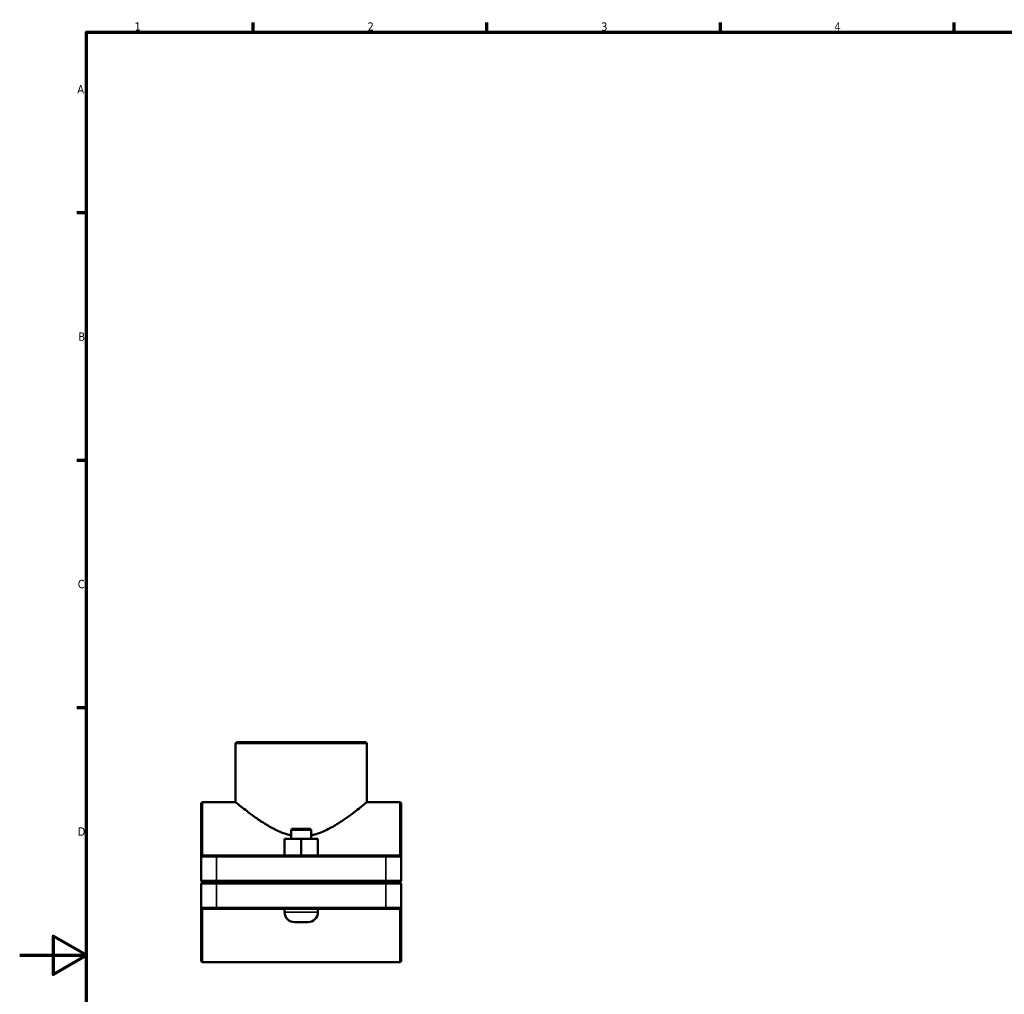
# Model space of a CAD drawing. Header units: millimetres. Extents: x 0 to 1136, y 0 to 1083.
# Tile 2 of 7: x 0 to 295, y 285 to 578. Entities that reach past the tile are written whole.
import ezdxf

# ---------------------------------------------------------------- set-up
doc = ezdxf.new("R2010")
doc.units = ezdxf.units.MM
for name, color, linetype, lineweight in [('Border (ISO)', 7, 'Continuous', 70), ('Visible (ISO)', 7, 'Continuous', 50), ('Visible Narrow (ISO)', 7, 'Continuous', 35)]:
    doc.layers.add(name, color=color, linetype=linetype, lineweight=lineweight)
doc.styles.add('Note Text (ISO)', font='tahoma.ttf')

# ---------------------------------------------------------------- blocks, each defined once
blk = doc.blocks.new('Borders Default Border')
at = {"layer": 'Border (ISO)'}
for p, q in [((70.08, 574), (70.08, 576.9)), ((140.17, 574), (140.17, 576.9)), ((210.25, 574), (210.25, 576.9)), ((280.33, 574), (280.33, 576.9)), ((20, 519.75), (17.1, 519.75)), ((20, 445.5), (17.1, 445.5)), ((20, 371.25), (17.1, 371.25))]:
    blk.add_line(p, q, dxfattribs=at)
at = {"layer": 'Border (ISO)', "flags": 128}
for points in [[(20, 20), (20, 574), (821, 574), (821, 20), (20, 20)], [(0, 297), (20, 297), (10, 302.77), (10, 291.23), (20, 297)]]:
    blk.add_lwpolyline(points, dxfattribs=at)
at = {"layer": 'Border (ISO)', "color": 232, "true_color": 0xca0064, "char_height": 2.5, "attachment_point": 7, "style": 'Note Text (ISO)'}
for s, insert in [('1', (34.48, 574.4)), ('2', (104.37, 574.4)), ('3', (174.43, 574.35)), ('4', (244.42, 574.4)), ('A', (17.29, 555.62)), ('B', (17.59, 481.37)), ('C', (17.43, 407.08)), ('D', (17.43, 332.88))]:
    blk.add_mtext(s, dxfattribs=dict(at, insert=insert))

msp = doc.modelspace()

# ---------------------------------------------------------------- linework, layer by layer
at = {"layer": 'Visible (ISO)'}
for p, q in [((65.0894, 360.9274), (64.7694, 360.6074)), ((64.7694, 342.9274), (64.7694, 360.6074)), ((104.1477, 360.6074), (64.7694, 360.6074)), ((65.0894, 360.9274), (103.8277, 360.9274)), ((103.8277, 360.9274), (104.1477, 360.6074)), ((104.1477, 342.9274), (104.1477, 360.6074)), ((54.4585, 342.6074), (54.7785, 342.9274)), ((54.7785, 342.9274), (54.7785, 326.9274)), ((64.7694, 342.9274), (54.7785, 342.9274)), ((114.1385, 342.9274), (104.1477, 342.9274)), ((114.1385, 326.9274), (114.1385, 342.9274)), ((114.4585, 342.6074), (114.1385, 342.9274)), ((54.4585, 326.6074), (54.4585, 342.6074)), ((114.4585, 342.6074), (114.4585, 326.6074)), ((81.7785, 334.9274), (81.4585, 334.6074)), ((81.4585, 334.6074), (87.4585, 334.6074)), ((81.4585, 334.6074), (81.4585, 331.9274)), ((87.1385, 334.9274), (81.7785, 334.9274)), ((87.1385, 334.9274), (87.4585, 334.6074)), ((87.4585, 334.6074), (87.4585, 331.9274)), ((79.4431, 326.9274), (79.4431, 331.9274)), ((84.4276, 331.9274), (79.4431, 331.9274)), ((84.4276, 326.9274), (84.4276, 331.9274)), ((89.443, 331.9274), (84.4276, 331.9274)), ((89.443, 326.9274), (89.443, 331.9274)), ((89.4739, 331.9274), (89.443, 331.9274)), ((89.4739, 326.9274), (89.4739, 331.9274)), ((54.7785, 326.9274), (54.4585, 326.6074)), ((59.0585, 326.6074), (54.4585, 326.6074)), ((54.4585, 326.6074), (54.4585, 319.2974)), ((54.7785, 326.9274), (59.0585, 326.9274)), ((109.8585, 326.9274), (59.0585, 326.9274)), ((59.0585, 326.6074), (109.8585, 326.6074)), ((109.8585, 326.9274), (114.1385, 326.9274)), ((114.4585, 326.6074), (109.8585, 326.6074)), ((114.1385, 326.9274), (114.4585, 326.6074)), ((114.4585, 319.2974), (114.4585, 326.6074)), ((54.7785, 318.9774), (54.4585, 319.2974)), ((54.4585, 319.2974), (59.0585, 319.2974)), ((109.8585, 319.2974), (59.0585, 319.2974)), ((109.8585, 319.2974), (114.4585, 319.2974)), ((114.1385, 318.9774), (114.4585, 319.2974)), ((54.7785, 318.8774), (54.4585, 318.5574)), ((59.0585, 318.5574), (54.4585, 318.5574)), ((54.4585, 318.5574), (54.4585, 311.2474)), ((59.0585, 318.9774), (54.7785, 318.9774)), ((54.7785, 318.8774), (59.0585, 318.8774)), ((59.0585, 318.9774), (109.8585, 318.9774)), ((109.8585, 318.8774), (59.0585, 318.8774)), ((59.0585, 318.5574), (109.8585, 318.5574)), ((79.4585, 318.9774), (79.4585, 318.8774)), ((89.4585, 318.9774), (89.4585, 318.8774)), ((114.1385, 318.9774), (109.8585, 318.9774)), ((109.8585, 318.8774), (114.1385, 318.8774)), ((114.4585, 318.5574), (109.8585, 318.5574)), ((114.1385, 318.8774), (114.4585, 318.5574)), ((114.4585, 311.2474), (114.4585, 318.5574)), ((54.4585, 311.2474), (59.0585, 311.2474)), ((54.4585, 295.2474), (54.4585, 311.2474)), ((54.7785, 310.9274), (54.4585, 311.2474)), ((54.7785, 310.9274), (54.7785, 294.9274)), ((59.0585, 310.9274), (54.7785, 310.9274)), ((109.8585, 311.2474), (59.0585, 311.2474)), ((59.0585, 310.9274), (109.8585, 310.9274)), ((79.4585, 310.9274), (79.4585, 309.9274)), ((89.4585, 310.9274), (89.4585, 309.9274)), ((109.8585, 311.2474), (114.4585, 311.2474)), ((114.1385, 310.9274), (109.8585, 310.9274)), ((114.1385, 310.9274), (114.4585, 311.2474)), ((114.1385, 294.9274), (114.1385, 310.9274)), ((114.4585, 311.2474), (114.4585, 295.2474)), ((82.4585, 306.9274), (86.4585, 306.9274)), ((54.4585, 295.2474), (54.7785, 294.9274)), ((114.1385, 294.9274), (54.7785, 294.9274)), ((114.4585, 295.2474), (114.1385, 294.9274))]:
    msp.add_line(p, q, dxfattribs=at)
for centre, start, end in [((82.4585, 309.9274), 180, 270), ((86.4585, 309.9274), 270, 0)]:
    msp.add_arc(centre, 3, start, end, dxfattribs=at)
for points, knots in [([(64.7694, 342.9274), (64.7694, 342.9274), (64.9019, 342.8183), (65.4354, 342.3836), (65.8362, 342.0581), (66.8661, 341.2373), (67.4961, 340.7414), (68.918, 339.655), (69.7099, 339.065), (71.3939, 337.8657), (72.3543, 337.2083), (74.4387, 335.9002), (75.5623, 335.2495), (77.932, 334.0887), (79.1793, 333.5789), (80.7975, 333.1274), (81.1268, 333.0462), (81.4587, 332.9755)], [3.19972504, 3.19972504, 3.19972504, 3.19972504, 3.59223632, 3.59223632, 3.9847476, 3.9847476, 4.37725888, 4.37725888, 4.76977015, 4.76977015, 5.17719014, 5.17719014, 5.58461012, 5.58461012, 5.9920301, 5.9920301, 6.09496537, 6.09496537, 6.09496537, 6.09496537]), ([(87.4584, 332.9755), (87.7902, 333.0462), (88.1195, 333.1274), (89.7378, 333.5789), (90.9851, 334.0887), (93.3547, 335.2495), (94.4783, 335.9002), (96.5628, 337.2083), (97.5232, 337.8657), (99.2072, 339.065), (99.9991, 339.655), (101.4209, 340.7414), (102.0509, 341.2373), (103.0809, 342.0581), (103.4817, 342.3836), (104.0152, 342.8183), (104.1477, 342.9274), (104.1477, 342.9274)], [6.70393479, 6.70393479, 6.70393479, 6.70393479, 6.80687006, 6.80687006, 7.21429004, 7.21429004, 7.62171002, 7.62171002, 8.02913001, 8.02913001, 8.42164128, 8.42164128, 8.81415256, 8.81415256, 9.20666384, 9.20666384, 9.59917512, 9.59917512, 9.59917512, 9.59917512])]:
    msp.add_open_spline(points, degree=3, knots=knots, dxfattribs=at)
at = {"layer": 'Visible Narrow (ISO)'}
for p, q in [((59.0585, 326.9114), (59.0585, 326.6234)), ((59.0585, 319.6629), (59.0585, 326.2419)), ((109.8585, 326.9114), (109.8585, 326.6234)), ((109.8585, 326.2419), (109.8585, 319.6629)), ((59.0585, 318.9934), (59.0585, 319.2814)), ((109.8585, 318.9934), (109.8585, 319.2814)), ((59.0585, 318.8614), (59.0585, 318.5734)), ((59.0585, 311.6129), (59.0585, 318.1919)), ((109.8585, 318.8614), (109.8585, 318.5734)), ((109.8585, 318.1919), (109.8585, 311.6129)), ((59.0585, 310.9434), (59.0585, 311.2314)), ((109.8585, 310.9434), (109.8585, 311.2314)), ((89.397, 309.9274), (79.5201, 309.9274))]:
    msp.add_line(p, q, dxfattribs=at)

# ---------------------------------------------------------------- block references
msp.add_blockref('Borders Default Border', (0, 0))

doc.saveas('drawing.dxf')
